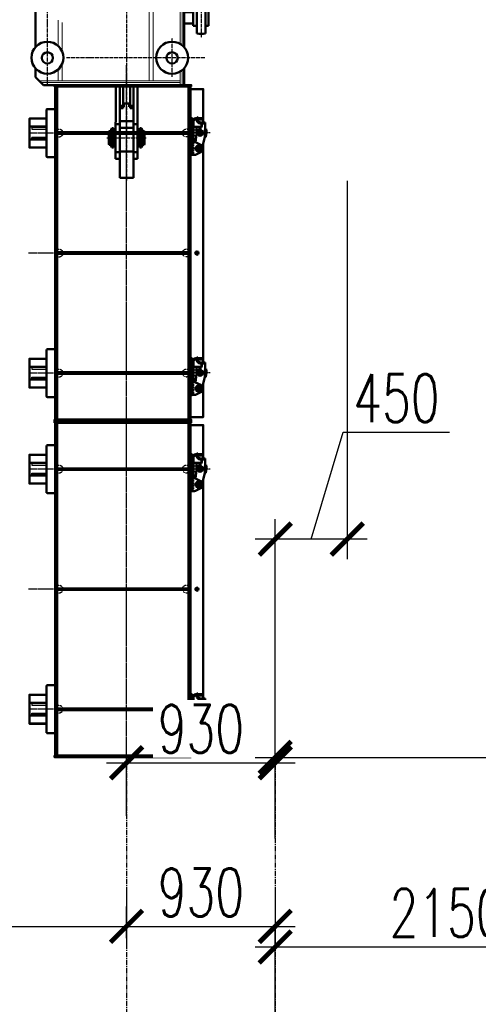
# Model space of a CAD drawing. Header units: millimetres. Extents: x 452087 to 582075, y 10891 to 81641.
# Tile 188 of 256: x 500522 to 503391, y 56541 to 62693. Entities that reach past the tile are written whole.
import ezdxf

# ---------------------------------------------------------------- set-up
doc = ezdxf.new("R2010")
doc.units = ezdxf.units.MM
for name, pattern in [('ACAD_ISO02W100', [15, 12, -3]), ('ACAD_ISO04W100', [30, 24, -3, 0, -3]), ('CENTER2', [28.575, 19.05, -3.175, 3.175, -3.175]), ('K5LT_BASIC', [0]), ('осевая', [50.8, 31.75, -6.35, 6.35, -6.35]), ('штриховая 04-2', [6, 4, -2])]:
    doc.linetypes.add(name, pattern=pattern)
doc.layers.get('Defpoints').update_dxf_attribs({"color": 8})
for name, color, linetype, lineweight in [('ГТО Размеры', 7, 'Continuous', 35), ('ГТО-2_Оси_025', 6, 'осевая', 25), ('ОЗиМ Линии', 7, 'Continuous', 25), ('ОЗиМ Металл', 1, 'Continuous', 50), ('ОЗиМ Металл штрих', 230, 'штриховая 04-2', 25), ('ОЗиМ Невидимый', 7, 'ACAD_ISO02W100', 25), ('ОЗиМ Осевой', 7, 'ACAD_ISO04W100', 25), ('ОЗИМ_Штриховка', 252, 'Continuous', 18)]:
    doc.layers.add(name, color=color, linetype=linetype, lineweight=lineweight)
doc.layers.add('ОЗиМ ВИДОВОЙ ЭКРАН', color=4, linetype='Continuous', plot=False)
doc.layers.add('ОЗиМ Оси', color=4, linetype='CENTER2')
doc.styles.add('RomanS', font='romans.shx', dxfattribs={"width": 0.7})
doc.dimstyles.new('MOSOBL 1-100 (мм)', dxfattribs={"dimscale": 100, "dimtxt": 3, "dimasz": 2, "dimexe": 1.25, "dimexo": 0.625, "dimtad": 1, "dimdec": 0, "dimzin": 9, "dimtxsty": 'RomanS', "dimblk": 'ARCHTICK', "dimcen": 2.5, "dimdle": 1.25, "dimclrd": 7, "dimclre": 7, "dimclrt": 2, "dimadec": 0, "dimazin": 0, "dimtfac": 1, "dimtdec": 0, "dimtmove": 1, "dimatfit": 3, "dimfxl": 1, "dimtfill": 1, "dimlwd": 25, "dimlwe": 25, "dimarcsym": 0})

# ---------------------------------------------------------------- blocks, each defined once
blk = doc.blocks.new('*X623')
at = {"color": 0}
for p, q in [((408.5, 422.6), (410.9, 425)), ((410.4, 417.5), (416.5, 423.5)), ((375.1, 368), (375.1, 368)), ((376.9, 362.7), (382.2, 368)), ((381.3, 360), (389.3, 368)), ((388.3, 360), (393.5, 365.2))]:
    blk.add_line(p, q, dxfattribs=at)
blk = doc.blocks.new('ОЗиМ_Распорка_обратная_сжатая_вид_сбоку')
at = {"layer": 'ОЗиМ Линии'}
blk.add_lwpolyline([(-5035801, -3695146), (-5035799, -3695149), (-5035799, -3695151), (-5035798, -3695154), (-5035798, -3695157), (-5035796, -3695159), (-5035793, -3695162)], dxfattribs=at)
for centre, radius, start, end in [((-5036098, -3695083), 16.1, 358.8576, 270), ((-5035901, -3695063), 16, 353.8477, 264.452)]:
    blk.add_arc(centre, radius, start, end, dxfattribs=at)
at = {"layer": 'ОЗиМ Металл'}
for p, q in [((-5036144, -3695053), (-5036176, -3695118)), ((-5036144, -3695053), (-5036176, -3695118)), ((-5036126, -3695042), (-5036071, -3695042)), ((-5036126, -3695042), (-5036071, -3695042)), ((-5036105, -3695042), (-5035952, -3695004)), ((-5036053, -3695053), (-5036020, -3695118)), ((-5036053, -3695053), (-5036020, -3695118)), ((-5035952, -3695004), (-5035953, -3694988)), ((-5035952, -3695004), (-5035772, -3695000)), ((-5035842, -3695058), (-5035859, -3695084)), ((-5035852, -3695002), (-5035852, -3694986)), ((-5035826, -3695146), (-5035826, -3695043)), ((-5035813, -3695059), (-5035826, -3695059)), ((-5035813, -3695040), (-5035813, -3695059)), ((-5035771, -3695038), (-5035809, -3695039)), ((-5035786, -3695061), (-5035787, -3695041)), ((-5035772, -3695000), (-5035770, -3695060)), ((-5035740, -3695089), (-5035709, -3695089)), ((-5035734, -3695032), (-5035734, -3695089)), ((-5035718, -3695032), (-5035734, -3695032)), ((-5035734, -3695048), (-5035718, -3695048)), ((-5035718, -3695089), (-5035718, -3695032)), ((-5035709, -3695089), (-5035708, -3695105)), ((-5036178, -3695162), (-5036178, -3695127)), ((-5036178, -3695162), (-5036178, -3695127)), ((-5036178, -3695162), (-5036178, -3695127)), ((-5036178, -3695162), (-5036178, -3695127)), ((-5036178, -3695162), (-5035764, -3695162)), ((-5036100, -3695111), (-5036103, -3695117)), ((-5036103, -3695117), (-5036102, -3695118)), ((-5036102, -3695118), (-5036098, -3695111)), ((-5036098, -3695111), (-5036096, -3695118)), ((-5036094, -3695118), (-5036097, -3695111)), ((-5036096, -3695118), (-5036094, -3695118)), ((-5036020, -3695118), (-5035889, -3695103)), ((-5036018, -3695127), (-5036018, -3695162)), ((-5036018, -3695127), (-5036018, -3695162)), ((-5036018, -3695127), (-5036018, -3695162)), ((-5036018, -3695127), (-5036018, -3695162)), ((-5035764, -3695146), (-5036018, -3695146)), ((-5035982, -3695146), (-5035982, -3695114)), ((-5035919, -3695106), (-5035826, -3695106)), ((-5035908, -3695098), (-5035904, -3695092)), ((-5035907, -3695099), (-5035908, -3695098)), ((-5035903, -3695092), (-5035907, -3695099)), ((-5035903, -3695092), (-5035902, -3695099)), ((-5035901, -3695099), (-5035902, -3695092)), ((-5035902, -3695099), (-5035901, -3695099)), ((-5035764, -3695146), (-5035764, -3695162)), ((-5035708, -3695105), (-5035739, -3695105)), ((-5035734, -3695105), (-5035734, -3695116)), ((-5035718, -3695116), (-5035718, -3695105))]:
    blk.add_line(p, q, dxfattribs=at)
for points in [[(-5036115, -3695054), (-5036131, -3695083), (-5036115, -3695111), (-5036082, -3695111), (-5036065, -3695083), (-5036082, -3695054)], [(-5035914, -3695033), (-5035933, -3695060), (-5035919, -3695090), (-5035887, -3695094), (-5035867, -3695067), (-5035881, -3695037)]]:
    blk.add_lwpolyline(points, close=True, dxfattribs=at)
for centre, radius in [((-5036098, -3695083), 37), ((-5036098, -3695083), 28.2), ((-5036098, -3695083), 20), ((-5036098, -3695050), 3.59), ((-5036098, -3695050), 2.42), ((-5035901, -3695063), 37), ((-5035901, -3695063), 28.3), ((-5035901, -3695063), 20), ((-5035897, -3695031), 4), ((-5035897, -3695031), 3)]:
    blk.add_circle(centre, radius, dxfattribs=at)
for centre, radius, start, end in [((-5036126, -3695062), 20, 90, 153.4349), ((-5036126, -3695062), 20, 90, 153.4349), ((-5036071, -3695062), 20, 26.5651, 90), ((-5036071, -3695062), 20, 26.5651, 90), ((-5035896, -3695223), 240, 79.5025, 103.5688), ((-5035893, -3695063), 40, 275.6884, 327.7619), ((-5035808, -3695079), 40, 91.452, 147.7619), ((-5035740, -3695059), 46, 181.452, 271.452), ((-5035740, -3695059), 30, 181.452, 271.452), ((-5036158, -3695127), 20, 153.4349, 180), ((-5036158, -3695127), 20, 153.4349, 180), ((-5036158, -3695127), 20, 153.4349, 180), ((-5036158, -3695127), 20, 153.4349, 180), ((-5036038, -3695127), 20, 0, 26.5651), ((-5036038, -3695127), 20, 0, 26.5651), ((-5036038, -3695127), 20, 0, 26.5651), ((-5036038, -3695127), 20, 0, 26.5651), ((-5036038, -3695127), 20, 0, 26.5651), ((-5036038, -3695127), 20, 0, 26.5651), ((-5035764, -3695116), 46, 270, 0), ((-5035764, -3695116), 30, 270, 0)]:
    blk.add_arc(centre, radius, start, end, dxfattribs=at)
at = {"layer": 'ОЗиМ Металл штрих', "ltscale": 0.8}
for p, q in [((-5035787, -3695039), (-5035788, -3695001)), ((-5036018, -3695146), (-5036178, -3695146)), ((-5035939, -3695109), (-5035939, -3695146)), ((-5035867, -3695106), (-5035867, -3695146))]:
    blk.add_line(p, q, dxfattribs=at)
at = {"layer": 'ОЗиМ Оси', "ltscale": 0.5}
blk.add_line((-5035903, -3694935), (-5035903, -3695175), dxfattribs=at)
at = {"layer": 'ОЗиМ Оси'}
for p, q in [((-5036140, -3695082), (-5036056, -3695082)), ((-5036098, -3695050), (-5036098, -3695125)), ((-5035930, -3695060), (-5035869, -3695066)), ((-5035902, -3695094), (-5035896, -3695033))]:
    blk.add_line(p, q, dxfattribs=at)
at = {"layer": 'ОЗиМ Оси', "ltscale": 0.5}
blk.add_arc((-5035898, -3695242), 240, 84.8706, 97.8592, dxfattribs=at)
at = {"layer": 'ОЗИМ_Штриховка', "xscale": 2, "yscale": 2, "zscale": 2}
blk.add_blockref('*X623', (-5036551, -3695883), dxfattribs=at)
blk = doc.blocks.new('A$C785D0976')
at = {"layer": 'ОЗиМ Металл'}
for p, q in [((-1918.7, 2558.6), (-1918.7, 4639.3)), ((-1906.7, 2558.6), (-1906.7, 4639.3)), ((-1918.7, 458.6), (-1918.7, 2539.3)), ((-1906.7, 458.6), (-1906.7, 2539.3))]:
    blk.add_line(p, q, dxfattribs=at)
for points in [[(-1998.7, 2788.1), (-1998.7, 2573.6), (-1918.7, 2573.6), (-1918.7, 4623.6), (-1998.7, 4623.6), (-1998.7, 4415.3)], [(-1018.2, 4388.6), (-911.2, 4388.6), (-911.2, 4438.9), (-1018.2, 4438.9)], [(-1018.2, 4308.6), (-911.2, 4308.6), (-911.2, 4388.6), (-1018.2, 4388.6)], [(-1018.2, 4308.6), (-911.2, 4308.6), (-911.2, 4258.3), (-1018.2, 4258.3)], [(-1998.7, 4288.1), (-1998.7, 2915.3)], [(-1018.2, 2888.6), (-911.2, 2888.6), (-911.2, 2938.9), (-1018.2, 2938.9)], [(-1018.2, 2808.6), (-911.2, 2808.6), (-911.2, 2888.6), (-1018.2, 2888.6)], [(-1018.2, 2808.6), (-911.2, 2808.6), (-911.2, 2758.3), (-1018.2, 2758.3)], [(-1998.7, 688.1), (-1998.7, 473.6), (-1918.7, 473.6), (-1918.7, 2523.6), (-1998.7, 2523.6), (-1998.7, 2315.3)], [(-1018.2, 2288.6), (-911.2, 2288.6), (-911.2, 2338.9), (-1018.2, 2338.9)], [(-1018.2, 2208.6), (-911.2, 2208.6), (-911.2, 2288.6), (-1018.2, 2288.6)], [(-1998.7, 2188.1), (-1998.7, 815.3)], [(-1018.2, 2208.6), (-911.2, 2208.6), (-911.2, 2158.3), (-1018.2, 2158.3)], [(-1018.2, 788.6), (-911.2, 788.6), (-911.2, 838.9), (-1018.2, 838.9)], [(-1018.2, 708.6), (-911.2, 708.6), (-911.2, 788.6), (-1018.2, 788.6)], [(-1018.2, 708.6), (-911.2, 708.6), (-911.2, 658.3), (-1018.2, 658.3)]]:
    blk.add_lwpolyline(points, dxfattribs=at)
for points in [[(-1923.7, 4638.6), (-1923.7, 4648.6), (-1068.7, 4648.6), (-1068.7, 4638.6)], [(-1073.2, 2558.6), (-1085.2, 2558.6), (-1085.2, 4638.6), (-1073.2, 4638.6)], [(-1928.7, 4211.9), (-1918.7, 4211.9), (-1918.7, 4441.9), (-1928.7, 4441.9)], [(-1900.2, 4343.6), (-1089.2, 4343.6), (-1089.2, 4353.6), (-1900.2, 4353.6)], [(-1900.2, 3593.6), (-1089.2, 3593.6), (-1089.2, 3603.6), (-1900.2, 3603.6)], [(-1928.7, 2711.9), (-1918.7, 2711.9), (-1918.7, 2941.9), (-1928.7, 2941.9)], [(-1900.2, 2843.6), (-1089.2, 2843.6), (-1089.2, 2853.6), (-1900.2, 2853.6)], [(-1923.7, 2548.6), (-1923.7, 2558.6), (-1068.7, 2558.6), (-1068.7, 2548.6)], [(-1923.7, 2538.6), (-1923.7, 2548.6), (-1068.7, 2548.6), (-1068.7, 2538.6)], [(-1073.2, 458.6), (-1085.2, 458.6), (-1085.2, 2538.6), (-1073.2, 2538.6)], [(-1928.7, 2111.9), (-1918.7, 2111.9), (-1918.7, 2341.9), (-1928.7, 2341.9)], [(-1900.2, 2243.6), (-1089.2, 2243.6), (-1089.2, 2253.6), (-1900.2, 2253.6)], [(-1900.2, 1493.6), (-1089.2, 1493.6), (-1089.2, 1503.6), (-1900.2, 1503.6)], [(-1928.7, 611.9), (-1918.7, 611.9), (-1918.7, 841.9), (-1928.7, 841.9)], [(-1900.2, 743.6), (-1089.2, 743.6), (-1089.2, 753.6), (-1900.2, 753.6)], [(-1923.7, 448.6), (-1923.7, 458.6), (-1068.7, 458.6), (-1068.7, 448.6)]]:
    blk.add_lwpolyline(points, close=True, dxfattribs=at)
for points in [[(-1073.2, 4198.6), (-1023.2, 4198.6, 0.414214), (-1018.2, 4203.6), (-1018.2, 4493.6, 0.414214), (-1023.2, 4498.6), (-1073.2, 4498.6)], [(-1073.2, 2698.6), (-1023.2, 2698.6, 0.414214), (-1018.2, 2703.6), (-1018.2, 2993.6, 0.414214), (-1023.2, 2998.6), (-1073.2, 2998.6)], [(-1073.2, 2098.6), (-1023.2, 2098.6, 0.414214), (-1018.2, 2103.6), (-1018.2, 2393.6, 0.414214), (-1023.2, 2398.6), (-1073.2, 2398.6)], [(-1073.2, 598.6), (-1023.2, 598.6, 0.414214), (-1018.2, 603.6), (-1018.2, 893.6, 0.414214), (-1023.2, 898.6), (-1073.2, 898.6)]]:
    blk.add_lwpolyline(points, format="xyb", close=True, dxfattribs=at)
for centre in [(-1958.7, 3598.6), (-1958.7, 1498.6)]:
    blk.add_circle(centre, 10, dxfattribs=at)
at = {"layer": 'ОЗиМ Металл штрих', "ltscale": 0.7}
for p, q in [((-1018.2, 4435.8), (-911.2, 4435.8)), ((-1018.2, 4261.4), (-911.2, 4261.4)), ((-1018.2, 2935.8), (-911.2, 2935.8)), ((-1018.2, 2761.4), (-911.2, 2761.4)), ((-1018.2, 2335.8), (-911.2, 2335.8)), ((-1018.2, 2161.4), (-911.2, 2161.4)), ((-1018.2, 835.8), (-911.2, 835.8)), ((-1018.2, 661.4), (-911.2, 661.4))]:
    blk.add_line(p, q, dxfattribs=at)
for points in [[(-1018.2, 4383.6), (-926.2, 4383.6), (-926.2, 4373.6), (-1018.2, 4373.6)], [(-1018.2, 4313.6), (-926.2, 4313.6), (-926.2, 4323.6), (-1018.2, 4323.6)], [(-1018.2, 2883.6), (-926.2, 2883.6), (-926.2, 2873.6), (-1018.2, 2873.6)], [(-1018.2, 2813.6), (-926.2, 2813.6), (-926.2, 2823.6), (-1018.2, 2823.6)], [(-1018.2, 2283.6), (-926.2, 2283.6), (-926.2, 2273.6), (-1018.2, 2273.6)], [(-1018.2, 2213.6), (-926.2, 2213.6), (-926.2, 2223.6), (-1018.2, 2223.6)], [(-1018.2, 783.6), (-926.2, 783.6), (-926.2, 773.6), (-1018.2, 773.6)], [(-1018.2, 713.6), (-926.2, 713.6), (-926.2, 723.6), (-1018.2, 723.6)]]:
    blk.add_lwpolyline(points, dxfattribs=at)
at = {"layer": 'ОЗиМ Металл штрих', "ltscale": 0.4}
for points in [[(-1120.7, 4353.6), (-1120.7, 4354.6), (-1868.7, 4354.6), (-1868.7, 4353.6)], [(-1868.7, 4343.6), (-1868.7, 4342.6), (-1120.7, 4342.6), (-1120.7, 4343.6)], [(-1120.7, 3603.6), (-1120.7, 3604.6), (-1868.7, 3604.6), (-1868.7, 3603.6)], [(-1868.7, 3593.6), (-1868.7, 3592.6), (-1120.7, 3592.6), (-1120.7, 3593.6)], [(-1120.7, 2853.6), (-1120.7, 2854.6), (-1868.7, 2854.6), (-1868.7, 2853.6)], [(-1868.7, 2843.6), (-1868.7, 2842.6), (-1120.7, 2842.6), (-1120.7, 2843.6)], [(-1120.7, 2253.6), (-1120.7, 2254.6), (-1868.7, 2254.6), (-1868.7, 2253.6)], [(-1868.7, 2243.6), (-1868.7, 2242.6), (-1120.7, 2242.6), (-1120.7, 2243.6)], [(-1120.7, 1503.6), (-1120.7, 1504.6), (-1868.7, 1504.6), (-1868.7, 1503.6)], [(-1868.7, 1493.6), (-1868.7, 1492.6), (-1120.7, 1492.6), (-1120.7, 1493.6)], [(-1120.7, 753.6), (-1120.7, 754.6), (-1868.7, 754.6), (-1868.7, 753.6)], [(-1868.7, 743.6), (-1868.7, 742.6), (-1120.7, 742.6), (-1120.7, 743.6)]]:
    blk.add_lwpolyline(points, dxfattribs=at)
for centre, start, end in [((-1893.7, 4349.3), 11.53696, 105.07006), ((-1095.7, 4348.6), 74.92994, 168.46304), ((-1893.7, 4349.3), 254.92994, 348.46304), ((-1095.7, 4348.6), 191.53696, 285.07006), ((-1893.7, 3599.3), 11.53696, 105.07006), ((-1893.7, 3599.3), 254.92994, 348.46304), ((-1095.7, 3598.6), 74.92994, 168.46304), ((-1095.7, 3598.6), 191.53696, 285.07006), ((-1893.7, 2849.3), 11.53696, 105.07006), ((-1893.7, 2849.3), 254.92994, 348.46304), ((-1095.7, 2848.6), 74.92994, 168.46304), ((-1095.7, 2848.6), 191.53696, 285.07006), ((-1893.7, 2249.3), 11.53696, 105.07006), ((-1893.7, 2249.3), 254.92994, 348.46304), ((-1095.7, 2248.6), 74.92994, 168.46304), ((-1095.7, 2248.6), 191.53696, 285.07006), ((-1893.7, 1499.3), 11.53696, 105.07006), ((-1893.7, 1499.3), 254.92994, 348.46304), ((-1095.7, 1498.6), 74.92994, 168.46304), ((-1095.7, 1498.6), 191.53696, 285.07006), ((-1893.7, 749.3), 11.53696, 105.07006), ((-1893.7, 749.3), 254.92994, 348.46304), ((-1095.7, 748.6), 74.92994, 168.46304), ((-1095.7, 748.6), 191.53696, 285.07006)]:
    blk.add_arc(centre, 25, start, end, dxfattribs=at)
at = {"layer": 'ОЗиМ Оси', "ltscale": 0.7}
for p, q in [((-1518.7, 2481.6), (-1518.7, 4772.3)), ((-1918.7, 4348.6), (-903.9, 4348.6)), ((-1918.7, 3598.6), (-903.9, 3598.6)), ((-1918.7, 2848.6), (-903.9, 2848.6)), ((-1518.7, 381.6), (-1518.7, 2672.3)), ((-1918.7, 2248.6), (-903.9, 2248.6)), ((-1918.7, 1498.6), (-903.9, 1498.6)), ((-1918.7, 748.6), (-903.9, 748.6))]:
    blk.add_line(p, q, dxfattribs=at)
at = {"layer": 'ОЗиМ Оси', "color": 4}
for p, q in [((-1943.8, 3598.6), (-1973.5, 3598.6)), ((-1958.7, 3583.7), (-1958.7, 3613.5)), ((-1943.8, 1498.6), (-1973.5, 1498.6)), ((-1958.7, 1483.7), (-1958.7, 1513.5))]:
    blk.add_line(p, q, dxfattribs=at)
at = {"layer": 'ГТО Размеры', "xscale": 0.5, "yscale": 0.5, "zscale": 0.5, "rotation": 90.00000000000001}
for p in [(-1849509.9, 2522301), (-1849509.9, 2520801), (-1849509.9, 2520201), (-1849509.9, 2518701)]:
    blk.add_blockref('ОЗиМ_Распорка_обратная_сжатая_вид_сбоку', p, dxfattribs=at)
blk = doc.blocks.new('_ArchTick')
at = {"color": 0, "linetype": 'ByBlock', "const_width": 0.15}
blk.add_lwpolyline([(-0.5, -0.5), (0.5, 0.5)], dxfattribs=at)
blk = doc.blocks.new('*D670')
at = {"color": 7, "lineweight": 25, "transparency": 16777216}
for p, q in [((501190.6, 57718.6), (501190.6, 58175.2)), ((502120.6, 57718.6), (502120.6, 58175.2)), ((501065.6, 58050.2), (502245.6, 58050.2))]:
    blk.add_line(p, q, dxfattribs=at)
at = {"layer": 'Defpoints', "color": 0, "transparency": 16777216}
for p in [(502120.6, 58050.2), (501190.6, 57656.1), (502120.6, 57656.1)]:
    blk.add_point(p, dxfattribs=at)
at = {"color": 7, "lineweight": 25, "transparency": 16777216, "xscale": 200, "yscale": 200, "zscale": 200, "rotation": 180}
blk.add_blockref('_ArchTick', (501190.6, 58050.2), dxfattribs=at)
at = {"color": 7, "lineweight": 25, "transparency": 16777216, "xscale": 200, "yscale": 200, "zscale": 200}
blk.add_blockref('_ArchTick', (502120.6, 58050.2), dxfattribs=at)
at = {"color": 2, "transparency": 16777216, "insert": (501655.6, 58262.7), "char_height": 300, "attachment_point": 5, "style": 'RomanS', "bg_fill": 3, "box_fill_scale": 1.1, "bg_fill_color": 256, "bg_fill_true_color": 13158600, "bg_fill_transparency": 0}
blk.add_mtext('930', dxfattribs=at)
blk = doc.blocks.new('*D671')
at = {"color": 7, "lineweight": 25, "transparency": 16777216}
for p, q in [((498790.6, 56953.8), (498790.6, 57152.9)), ((501190.6, 56953.8), (501190.6, 57152.9)), ((498665.6, 57027.9), (501315.6, 57027.9))]:
    blk.add_line(p, q, dxfattribs=at)
at = {"layer": 'Defpoints', "color": 0, "transparency": 16777216}
for p in [(501190.6, 57027.9), (498790.6, 56891.3), (501190.6, 56891.3)]:
    blk.add_point(p, dxfattribs=at)
at = {"color": 7, "lineweight": 25, "transparency": 16777216, "xscale": 200, "yscale": 200, "zscale": 200, "rotation": 180}
blk.add_blockref('_ArchTick', (498790.6, 57027.9), dxfattribs=at)
at = {"color": 7, "lineweight": 25, "transparency": 16777216, "xscale": 200, "yscale": 200, "zscale": 200}
blk.add_blockref('_ArchTick', (501190.6, 57027.9), dxfattribs=at)
at = {"color": 2, "transparency": 16777216, "insert": (499990.6, 57240.4), "char_height": 300, "attachment_point": 5, "style": 'RomanS', "bg_fill": 3, "box_fill_scale": 1.1, "bg_fill_color": 256, "bg_fill_true_color": 13158600, "bg_fill_transparency": 0}
blk.add_mtext('2400', dxfattribs=at)
blk = doc.blocks.new('*D672')
at = {"color": 7, "lineweight": 25, "transparency": 16777216}
for p, q in [((501190.6, 57253.3), (501190.6, 56902.9)), ((502120.6, 57253.3), (502120.6, 56902.9)), ((501065.6, 57027.9), (502245.6, 57027.9))]:
    blk.add_line(p, q, dxfattribs=at)
at = {"layer": 'Defpoints', "color": 0, "transparency": 16777216}
for p in [(501190.6, 57315.8), (502120.6, 57315.8), (502120.6, 57027.9)]:
    blk.add_point(p, dxfattribs=at)
at = {"color": 7, "lineweight": 25, "transparency": 16777216, "xscale": 200, "yscale": 200, "zscale": 200, "rotation": 180}
blk.add_blockref('_ArchTick', (501190.6, 57027.9), dxfattribs=at)
at = {"color": 7, "lineweight": 25, "transparency": 16777216, "xscale": 200, "yscale": 200, "zscale": 200}
blk.add_blockref('_ArchTick', (502120.6, 57027.9), dxfattribs=at)
at = {"color": 2, "transparency": 16777216, "insert": (501655.6, 57240.4), "char_height": 300, "attachment_point": 5, "style": 'RomanS', "bg_fill": 3, "box_fill_scale": 1.1, "bg_fill_color": 256, "bg_fill_true_color": 13158600, "bg_fill_transparency": 0}
blk.add_mtext('930', dxfattribs=at)
blk = doc.blocks.new('*D673')
at = {"color": 7, "lineweight": 25, "transparency": 16777216}
for p, q in [((502570.6, 61686.9), (502570.6, 59322.4)), ((502345.6, 59447.4), (502546.2, 60116.2)), ((502546.2, 60116.2), (503211.2, 60116.2)), ((502120.6, 58098.6), (502120.6, 59572.4)), ((502695.6, 59447.4), (501995.6, 59447.4))]:
    blk.add_line(p, q, dxfattribs=at)
at = {"layer": 'Defpoints', "color": 0, "transparency": 16777216}
for p in [(502570.6, 61749.4), (502120.6, 59447.4), (502120.6, 58036.1)]:
    blk.add_point(p, dxfattribs=at)
at = {"color": 7, "lineweight": 25, "transparency": 16777216, "xscale": 200, "yscale": 200, "zscale": 200, "rotation": 180}
blk.add_blockref('_ArchTick', (502120.6, 59447.4), dxfattribs=at)
at = {"color": 7, "lineweight": 25, "transparency": 16777216, "xscale": 200, "yscale": 200, "zscale": 200}
blk.add_blockref('_ArchTick', (502570.6, 59447.4), dxfattribs=at)
at = {"color": 2, "transparency": 16777216, "insert": (502878.7, 60328.7), "char_height": 300, "attachment_point": 5, "style": 'RomanS', "bg_fill": 3, "box_fill_scale": 1.1, "bg_fill_color": 256, "bg_fill_true_color": 13158600, "bg_fill_transparency": 0}
blk.add_mtext('450', dxfattribs=at)
blk = doc.blocks.new('A$C54DA38CD')
at = {"layer": 'ОЗиМ ВИДОВОЙ ЭКРАН', "linetype": 'K5LT_BASIC', "lineweight": 0}
for p, q in [((-14, 26), (-14, -26)), ((14, 26), (14, -26))]:
    blk.add_line(p, q, dxfattribs=at)
at = {"layer": 'ОЗиМ ВИДОВОЙ ЭКРАН', "lineweight": 0}
blk.add_line((0, 47.5), (0, -50.4), dxfattribs=at)
at = {"layer": 'ОЗиМ ВИДОВОЙ ЭКРАН', "linetype": 'K5LT_BASIC', "lineweight": 0}
for centre, start, end in [((0, 26), 359.98301, 179.98301), ((0, -26), 179.98301, 359.98301)]:
    blk.add_arc(centre, 14, start, end, dxfattribs=at)
blk = doc.blocks.new('A$C19596B2F')
at = {"layer": 'ОЗиМ Металл'}
for p, q in [((-1364.3, 1192.3), (-1314.3, 1242.3)), ((-1314.3, 1242.3), (-484.3, 1242.3)), ((-1196.3, 1247.3), (-1221.3, 1247.3)), ((-652.3, 1247.3), (-627.3, 1247.3)), ((-484.3, 1242.3), (-434.3, 1192.3)), ((-1364.3, 1088.5), (-1364.3, 1192.3)), ((-434.3, 1192.3), (-434.3, 1088.5)), ((-1364.3, 369.5), (-1364.3, 956.2)), ((-434.3, 956.2), (-434.3, 369.5)), ((-699.3, 802.3), (-669.3, 802.3)), ((-699.3, 802.3), (-699.3, 717)), ((-669.3, 802.3), (-669.3, 717)), ((-699.3, 687.6), (-699.3, 602.3)), ((-681.3, 733), (-687.3, 733)), ((-687.3, 733), (-687.3, 712.9)), ((-687.3, 691.8), (-687.3, 671.7)), ((-681.3, 733), (-681.3, 712.9)), ((-681.3, 691.8), (-681.3, 671.7)), ((-669.3, 687.6), (-669.3, 602.3)), ((-681.3, 671.7), (-687.3, 671.7)), ((-354.8, 454.9), (-354.8, 649.8)), ((-299.8, 649.8), (-299.8, 454.9)), ((-669.3, 602.3), (-699.3, 602.3)), ((-377.8, 587.3), (-434.3, 587.3)), ((-377.8, 602.3), (-377.8, 502.3)), ((-377.8, 602.3), (-354.8, 602.3)), ((-282.3, 602.3), (-299.8, 602.3)), ((-282.3, 602.3), (-282.3, 502.3)), ((-377.8, 517.3), (-434.3, 517.3)), ((-377.8, 502.3), (-354.8, 502.3)), ((-282.3, 502.3), (-299.8, 502.3)), ((-1364.3, 182.3), (-1364.3, 237.2)), ((-434.3, 237.2), (-434.3, 132.3)), ((-1314.3, 132.3), (-1364.3, 182.3)), ((-1314.3, 132.3), (-434.3, 132.3)), ((-862.1, 132.3), (-862.3, -327.7)), ((-836.3, -447.7), (-836, 132.3)), ((-816.3, -12.7), (-816.2, 132.3)), ((-771.2, 132.3), (-771.3, -12.7)), ((-751.3, -447.7), (-751, 132.3)), ((-726.5, 132.3), (-726.4, -327.7)), ((-839.3, 2.3), (-804.3, 2.3)), ((-816.3, 17.3), (-771.3, 17.3)), ((-748.3, 2.3), (-784.3, 2.3)), ((-836.3, -12.7), (-816.3, -12.7)), ((-771.3, -12.7), (-751.3, -12.7)), ((-862.2, -112.7), (-836.1, -112.7)), ((-836.3, -92.7), (-751.3, -92.7)), ((-751.1, -112.7), (-725.3, -112.7)), ((-903.2, -155.2), (-905.7, -157.7)), ((-905.7, -237.7), (-905.7, -157.7)), ((-903.2, -155.2), (-891.3, -155.2)), ((-891.3, -145.2), (-887, -137.7)), ((-891.3, -145.2), (-891.3, -250.2)), ((-876.3, -137.7), (-887, -137.7)), ((-876.3, -137.7), (-876.3, -257.7)), ((-876.3, -145.2), (-862.3, -145.2)), ((-836.3, -134.1), (-751.3, -134.1)), ((-711.3, -145.2), (-725.3, -145.2)), ((-711.3, -137.7), (-700.6, -137.7)), ((-711.3, -257.7), (-711.3, -137.7)), ((-696.3, -145.2), (-700.6, -137.7)), ((-696.3, -250.2), (-696.3, -145.2)), ((-696.3, -155.2), (-684.4, -155.2)), ((-684.4, -155.2), (-681.9, -157.7)), ((-681.9, -157.7), (-681.9, -237.7)), ((-903.2, -240.2), (-905.7, -237.7)), ((-891.3, -240.2), (-903.2, -240.2)), ((-876.3, -192.7), (-891.3, -192.7)), ((-876.3, -202.7), (-891.3, -202.7)), ((-711.3, -192.7), (-696.3, -192.7)), ((-711.3, -202.7), (-696.3, -202.7)), ((-684.4, -240.2), (-696.3, -240.2)), ((-684.4, -240.2), (-681.9, -237.7)), ((-891.3, -250.2), (-887, -257.7)), ((-876.3, -257.7), (-887, -257.7)), ((-876.3, -250.2), (-862.3, -250.2)), ((-862.3, -287.7), (-836.2, -287.7)), ((-836.3, -282.5), (-751.3, -282.5)), ((-751.2, -287.7), (-725.3, -287.7)), ((-711.3, -250.2), (-725.3, -250.2)), ((-711.3, -257.7), (-700.6, -257.7)), ((-696.3, -250.2), (-700.6, -257.7)), ((-862.3, -327.7), (-836.2, -327.7)), ((-751.2, -327.7), (-725.3, -327.7)), ((-836.3, -447.7), (-751.3, -447.7))]:
    blk.add_line(p, q, dxfattribs=at)
for centre, radius in [((-1289.3, 1022.3), 100), ((-509.3, 1022.3), 100), ((-1289.3, 1022.3), 35), ((-509.3, 1022.3), 35), ((-684.3, 702.3), 11), ((-684.3, 702.3), 7.85), ((-1289.3, 303.3), 100), ((-509.3, 303.3), 100), ((-1289.3, 302.3), 35), ((-509.3, 302.3), 35)]:
    blk.add_circle(centre, radius, dxfattribs=at)
for centre, radius, start, end in [((-684.3, 702.3), 21, 98.21321, 261.78679), ((-684.3, 702.3), 21, 278.21321, 81.78679), ((-327.3, 502.3), 150, 79.43602, 100.56398), ((-327.3, 602.3), 150, 259.43602, 280.56398)]:
    blk.add_arc(centre, radius, start, end, dxfattribs=at)
at = {"layer": 'ОЗиМ Невидимый', "lineweight": 0, "ltscale": 0.5}
for p, q in [((-1221.3, 1247.3), (-1221.3, 1095.7)), ((-1196.3, 1247.3), (-1196.3, 1059.1)), ((-652.3, 1247.3), (-652.3, 159.3)), ((-627.3, 1247.3), (-627.3, 159.3)), ((-1196.3, 985.6), (-1196.3, 659.8)), ((-1221.3, 949), (-1221.3, 648.7)), ((-1363.3, 907.3), (-1221.3, 907.3)), ((-1363.3, 891.3), (-1221.3, 891.3)), ((-1196.3, 907.3), (-652.3, 907.3)), ((-1196.3, 895.3), (-652.3, 895.3)), ((-627.3, 907.3), (-459.3, 907.3)), ((-627.3, 891.3), (-459.3, 891.3)), ((-459.3, 922.3), (-459.3, 389.9)), ((-447.3, 922.3), (-447.3, 381.8)), ((-1221.3, 537.8), (-1221.3, 376.7)), ((-1196.3, 523), (-1196.3, 340.1)), ((-459.3, 216.7), (-459.3, 132.3)), ((-447.3, 224.9), (-447.3, 132.3)), ((-1340.3, 159.3), (-459.3, 159.3)), ((-1328.3, 147.3), (-459.3, 147.3))]:
    blk.add_line(p, q, dxfattribs=at)
at = {"layer": 'ОЗиМ Невидимый', "lineweight": 0, "ltscale": 10}
for p, q in [((-447.3, 922.3), (-459.3, 922.3)), ((-1196.3, 266.6), (-1196.3, 159.3)), ((-1221.3, 230), (-1221.3, 159.3))]:
    blk.add_line(p, q, dxfattribs=at)
at = {"layer": 'ОЗиМ Осевой'}
for p, q in [((-794.3, 1265.2), (-794.3, -463.8)), ((-509.3, 827), (-509.3, 1205.9)), ((-1289.3, 129.7), (-1289.3, 1137.1)), ((-1148.4, 1022.3), (-850.5, 1022.3)), ((-310.5, 1022.3), (-690, 1022.3)), ((-684.3, 817.3), (-684.3, 592.4)), ((-647.3, 702.3), (-726.4, 702.3)), ((-327.3, 695.6), (-327.3, 425)), ((-509.3, 183.4), (-509.3, 425.2)), ((-305.5, 302.3), (-1169.6, 302.3)), ((-917.3, -197.7), (-672, -197.7))]:
    blk.add_line(p, q, dxfattribs=at)
at = {"layer": 'ОЗиМ ВИДОВОЙ ЭКРАН'}
blk.add_blockref('A$C54DA38CD', (-684.3, 702.3), dxfattribs=at)
blk = doc.blocks.new('*D720')
at = {"color": 7, "lineweight": 25, "transparency": 16777216}
for p, q in [((502120.6, 56446.3), (502120.6, 57024.3)), ((504270.6, 56806.3), (504270.6, 57024.3)), ((501995.6, 56899.3), (504395.6, 56899.3))]:
    blk.add_line(p, q, dxfattribs=at)
at = {"layer": 'Defpoints', "color": 0, "transparency": 16777216}
for p in [(504270.6, 56899.3), (504270.6, 56743.8), (502120.6, 56383.8)]:
    blk.add_point(p, dxfattribs=at)
at = {"color": 7, "lineweight": 25, "transparency": 16777216, "xscale": 200, "yscale": 200, "zscale": 200, "rotation": 180}
blk.add_blockref('_ArchTick', (502120.6, 56899.3), dxfattribs=at)
at = {"color": 7, "lineweight": 25, "transparency": 16777216, "xscale": 200, "yscale": 200, "zscale": 200}
blk.add_blockref('_ArchTick', (504270.6, 56899.3), dxfattribs=at)
at = {"color": 2, "transparency": 16777216, "insert": (503195.6, 57111.8), "char_height": 300, "attachment_point": 5, "style": 'RomanS', "bg_fill": 3, "box_fill_scale": 1.1, "bg_fill_color": 256, "bg_fill_true_color": 13158600, "bg_fill_transparency": 0}
blk.add_mtext('2150', dxfattribs=at)
blk = doc.blocks.new('*D721')
at = {"color": 7, "lineweight": 25, "transparency": 16777216}
for p, q in [((502120.6, 57577.9), (502120.6, 58209.1)), ((506845.6, 57577.9), (506845.6, 58209.1)), ((501995.6, 58084.1), (506970.6, 58084.1))]:
    blk.add_line(p, q, dxfattribs=at)
at = {"layer": 'Defpoints', "color": 0, "transparency": 16777216}
for p in [(506845.6, 58084.1), (502120.6, 57515.4), (506845.6, 57515.4)]:
    blk.add_point(p, dxfattribs=at)
at = {"color": 7, "lineweight": 25, "transparency": 16777216, "xscale": 200, "yscale": 200, "zscale": 200, "rotation": 180}
blk.add_blockref('_ArchTick', (502120.6, 58084.1), dxfattribs=at)
at = {"color": 7, "lineweight": 25, "transparency": 16777216, "xscale": 200, "yscale": 200, "zscale": 200}
blk.add_blockref('_ArchTick', (506845.6, 58084.1), dxfattribs=at)
at = {"color": 2, "transparency": 16777216, "insert": (504483.1, 58296.6), "char_height": 300, "attachment_point": 5, "style": 'RomanS', "bg_fill": 3, "box_fill_scale": 1.1, "bg_fill_color": 256, "bg_fill_true_color": 13158600, "bg_fill_transparency": 0}
blk.add_mtext('4725', dxfattribs=at)

msp = doc.modelspace()

# ---------------------------------------------------------------- linework, layer by layer
at = {"layer": 'ГТО-2_Оси_025'}
for points in [[(501190.6, 58036.1), (501190.6, 30194.5)], [(502120.6, 58036.1), (502120.6, 30194.5)]]:
    msp.add_lwpolyline(points, dxfattribs=at)

# ---------------------------------------------------------------- block references
at = {"color": 5}
msp.add_blockref('A$C19596B2F', (501984.8, 62152.4), dxfattribs=at)
at = {"color": 5, "xscale": -1}
msp.add_blockref('A$C785D0976', (499671.9, 57636.1), dxfattribs=at)

# ---------------------------------------------------------------- next in the draw order: dimensions: what is measured, and where the dimension line sits
at = {"color": 5}
for base, p1, p2, picture, middle in [((502120.6, 58050.2), (501190.6, 57656.1), (502120.6, 57656.1), '*D670', (501655.6, 58262.7)), ((501190.6, 57027.9), (498790.6, 56891.3), (501190.6, 56891.3), '*D671', (499990.6, 57240.4))]:
    dim = msp.add_linear_dim(base=base, p1=p1, p2=p2, dimstyle='MOSOBL 1-100 (мм)', override={"dimfxl": 0.5, "dimarcsym": 1}, dxfattribs=at)
    dim.commit()
    dim.dimension.update_dxf_attribs({"geometry": picture, "text_midpoint": middle})

# ---------------------------------------------------------------- next in the draw order: dimensions: what is measured, and where the dimension line sits
for base, p1, p2, picture, middle in [((502120.6, 59447.4), (502570.6, 61749.4), (502120.6, 58036.1), '*D673', (502608.7, 60328.7)), ((502120.6, 57027.9), (501190.6, 57315.8), (502120.6, 57315.8), '*D672', (501655.6, 57240.4))]:
    dim = msp.add_linear_dim(base=base, p1=p1, p2=p2, dimstyle='MOSOBL 1-100 (мм)', override={"dimfxl": 0.5, "dimarcsym": 1}, dxfattribs=at)
    dim.commit()
    dim.dimension.update_dxf_attribs({"geometry": picture, "text_midpoint": middle})

# ---------------------------------------------------------------- next in the draw order: dimensions: what is measured, and where the dimension line sits
for base, p1, p2, picture, middle in [((506845.6, 58084.1), (502120.6, 57515.4), (506845.6, 57515.4), '*D721', (504483.1, 58296.6)), ((504270.6, 56899.3), (502120.6, 56383.8), (504270.6, 56743.8), '*D720', (503195.6, 57111.8))]:
    dim = msp.add_linear_dim(base=base, p1=p1, p2=p2, dimstyle='MOSOBL 1-100 (мм)', override={"dimfxl": 1.25, "dimarcsym": 1}, dxfattribs=at)
    dim.commit()
    dim.dimension.update_dxf_attribs({"geometry": picture, "text_midpoint": middle})

doc.saveas('drawing.dxf')
